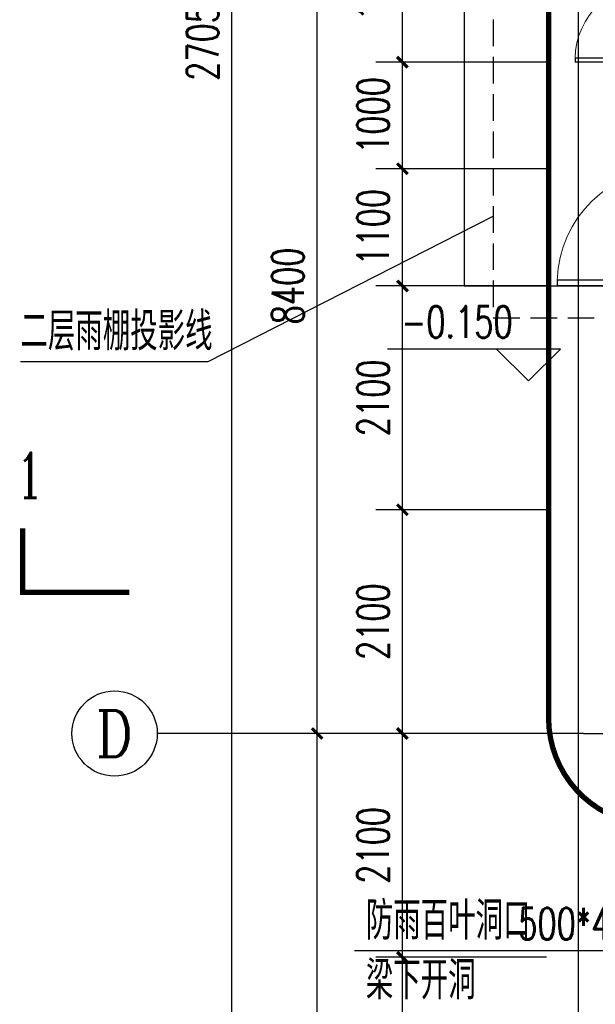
# Model space of a CAD drawing. Extents: x 797781 to 1255204, y 21234 to 1024248.
# Tile 122 of 256: x 890218 to 895617, y 185338 to 194578. Entities that reach past the tile are written whole.
import ezdxf
from ezdxf.enums import TextEntityAlignment as Align

# ---------------------------------------------------------------- set-up
doc = ezdxf.new("R2010")
doc.units = 0
doc.header["$LTSCALE"] = 1000
doc.header["$MEASUREMENT"] = 0
doc.linetypes.add('230303生产综合楼-平面图_t8$0$DOTE', pattern=[2.42, 2, -0.2, 0.02, -0.2])
doc.linetypes.add('DASH', pattern=[0.35, 0.25, -0.1])
for name, color, linetype in [('230303生产综合楼-平面图_t8$0$AXIS', 3, 'Continuous'), ('230303生产综合楼-平面图_t8$0$AXIS_TEXT', 7, 'Continuous'), ('230303生产综合楼-平面图_t8$0$DIM_ELEV', 3, 'Continuous'), ('230303生产综合楼-平面图_t8$0$DIM_LEAD', 3, 'Continuous'), ('230303生产综合楼-平面图_t8$0$DIM_SYMB', 3, 'Continuous'), ('230303生产综合楼-平面图_t8$0$DOOR_FIRE', 4, 'Continuous'), ('230303生产综合楼-平面图_t8$0$DOTE', 1, '230303生产综合楼-平面图_t8$0$DOTE'), ('230303生产综合楼-平面图_t8$0$PUB_TEXT', 7, 'Continuous'), ('230303生产综合楼-平面图_t8$0$STAIR', 2, 'Continuous'), ('230303生产综合楼-平面图_t8$0$WINDOW', 4, 'Continuous'), ('AXIS_TEXT', 7, 'Continuous'), ('PUB_HATCH', 8, 'Continuous')]:
    doc.layers.add(name, color=color, linetype=linetype)
doc.styles.add('230303生产综合楼-平面图_t8$0$_TCH_AXIS', font='COMPLEX', dxfattribs={"bigfont": 'GBCBIG'})
doc.styles.add('230303生产综合楼-平面图_t8$0$_TCH_DIM', font='SIMPLEX', dxfattribs={"bigfont": 'GBCBIG'})
doc.styles.add('230303生产综合楼-平面图_T8$0$_TCH_DIM_T3', font='SIMPLEX', dxfattribs={"width": 0.705882, "bigfont": 'GBCBIG'})
doc.styles.add('230303生产综合楼-平面图_t8$0$_TCH_LABEL', font='COMPLEX', dxfattribs={"bigfont": 'GBCBIG'})
doc.styles.add('COMPLEX', font='COMPLEX')
doc.dimstyles.new('230303生产综合楼-平面图_T8$0$_TCH_ARCH&&100', dxfattribs={"dimtxt": 297.5, "dimasz": 100, "dimexe": 250, "dimexo": 300, "dimgap": 126.25, "dimtad": 1, "dimdec": 0, "dimzin": 0, "dimdsep": 46, "dimtxsty": '230303生产综合楼-平面图_T8$0$_TCH_DIM_T3', "dimblk": '230303生产综合楼-平面图_t8$0$_ArchTick', "dimcen": 0.09, "dimclrt": 7, "dimazin": 2, "dimtfac": 1, "dimtdec": 0, "dimtix": 1, "dimtmove": 2, "dimatfit": 3, "dimfxl": 1, "dimtolj": 1, "dimtzin": 0, "dimarcsym": 0})

# ---------------------------------------------------------------- blocks, each defined once
blk = doc.blocks.new('230303生产综合楼-平面图_t8$0$2FND')
at = {"layer": '230303生产综合楼-平面图_t8$0$DIM_LEAD'}
blk.add_line((556732.5, -8608.9), (554366.3, -8608.9), dxfattribs=at)
at = {"layer": '230303生产综合楼-平面图_t8$0$PUB_TEXT', "style": '230303生产综合楼-平面图_t8$0$_TCH_DIM'}
for s, p in [('防雨百叶洞口', (554471.3, -8503.9)), ('梁下开洞', (554471.3, -9063.9))]:
    blk.add_text(s, height=357.45, dxfattribs=at).set_placement(p)
at = {"layer": '230303生产综合楼-平面图_t8$0$PUB_TEXT', "style": '230303生产综合楼-平面图_t8$0$_TCH_DIM', "width": 0.705882}
blk.add_text('500*400', height=297.5, dxfattribs=at).set_placement((555901, -8503.9))
blk = doc.blocks.new('230303生产综合楼-平面图_t8$0$_ArchTick')
at = {"color": 0, "linetype": 'ByBlock', "const_width": 0.3}
blk.add_lwpolyline([(-0.5, -0.5), (0.5, 0.5)], dxfattribs=at)
blk = doc.blocks.new('*D1386')
at = {"layer": '230303生产综合楼-平面图_t8$0$AXIS', "color": 0, "lineweight": -2, "transparency": 16777216}
for p, q in [((895158, 185779.2), (893558, 185779.2)), ((893808, 183679.2), (893808, 185779.2)), ((895158, 183679.2), (893558, 183679.2))]:
    blk.add_line(p, q, dxfattribs=at)
at = {"layer": 'Defpoints', "color": 0, "transparency": 16777216}
for p in [(893808, 185779.2), (895458, 185779.2), (895458, 183679.2)]:
    blk.add_point(p, dxfattribs=at)
at = {"layer": '230303生产综合楼-平面图_t8$0$AXIS', "color": 0, "lineweight": -2, "transparency": 16777216, "xscale": 100, "yscale": 100, "zscale": 100}
for p, rotation in [((893808, 185779.2), 90), ((893808, 183679.2), 270)]:
    blk.add_blockref('230303生产综合楼-平面图_t8$0$_ArchTick', p, dxfattribs=dict(at, rotation=rotation))
at = {"layer": '230303生产综合楼-平面图_t8$0$AXIS', "color": 7, "transparency": 16777216, "insert": (893533, 184729.2), "char_height": 297.5, "attachment_point": 5, "rotation": 90, "style": '230303生产综合楼-平面图_T8$0$_TCH_DIM_T3'}
blk.add_mtext('\\A1;2100', dxfattribs=at)
blk = doc.blocks.new('*D1387')
at = {"layer": '230303生产综合楼-平面图_t8$0$AXIS', "color": 0, "lineweight": -2, "transparency": 16777216}
for p, q in [((895158, 187879.2), (893558, 187879.2)), ((893808, 185779.2), (893808, 187879.2)), ((895158, 185779.2), (893558, 185779.2))]:
    blk.add_line(p, q, dxfattribs=at)
at = {"layer": 'Defpoints', "color": 0, "transparency": 16777216}
for p in [(893808, 187879.2), (895458, 187879.2), (895458, 185779.2)]:
    blk.add_point(p, dxfattribs=at)
at = {"layer": '230303生产综合楼-平面图_t8$0$AXIS', "color": 0, "lineweight": -2, "transparency": 16777216, "xscale": 100, "yscale": 100, "zscale": 100}
for p, rotation in [((893808, 187879.2), 90), ((893808, 185779.2), 270)]:
    blk.add_blockref('230303生产综合楼-平面图_t8$0$_ArchTick', p, dxfattribs=dict(at, rotation=rotation))
at = {"layer": '230303生产综合楼-平面图_t8$0$AXIS', "color": 7, "transparency": 16777216, "insert": (893533, 186829.2), "char_height": 297.5, "attachment_point": 5, "rotation": 90, "style": '230303生产综合楼-平面图_T8$0$_TCH_DIM_T3'}
blk.add_mtext('\\A1;2100', dxfattribs=at)
blk = doc.blocks.new('*D1388')
at = {"layer": '230303生产综合楼-平面图_t8$0$AXIS', "color": 0, "lineweight": -2, "transparency": 16777216}
for p, q in [((895158, 189979.2), (893558, 189979.2)), ((893808, 187879.2), (893808, 189979.2)), ((895158, 187879.2), (893558, 187879.2))]:
    blk.add_line(p, q, dxfattribs=at)
at = {"layer": 'Defpoints', "color": 0, "transparency": 16777216}
for p in [(893808, 189979.2), (895458, 189979.2), (895458, 187879.2)]:
    blk.add_point(p, dxfattribs=at)
at = {"layer": '230303生产综合楼-平面图_t8$0$AXIS', "color": 0, "lineweight": -2, "transparency": 16777216, "xscale": 100, "yscale": 100, "zscale": 100}
for p, rotation in [((893808, 189979.2), 90), ((893808, 187879.2), 270)]:
    blk.add_blockref('230303生产综合楼-平面图_t8$0$_ArchTick', p, dxfattribs=dict(at, rotation=rotation))
at = {"layer": '230303生产综合楼-平面图_t8$0$AXIS', "color": 7, "transparency": 16777216, "insert": (893533, 188929.2), "char_height": 297.5, "attachment_point": 5, "rotation": 90, "style": '230303生产综合楼-平面图_T8$0$_TCH_DIM_T3'}
blk.add_mtext('\\A1;2100', dxfattribs=at)
blk = doc.blocks.new('*D1389')
at = {"layer": '230303生产综合楼-平面图_t8$0$AXIS', "color": 0, "lineweight": -2, "transparency": 16777216}
for p, q in [((895158, 192079.2), (893558, 192079.2)), ((893808, 189979.2), (893808, 192079.2)), ((895158, 189979.2), (893558, 189979.2))]:
    blk.add_line(p, q, dxfattribs=at)
at = {"layer": 'Defpoints', "color": 0, "transparency": 16777216}
for p in [(893808, 192079.2), (895458, 192079.2), (895458, 189979.2)]:
    blk.add_point(p, dxfattribs=at)
at = {"layer": '230303生产综合楼-平面图_t8$0$AXIS', "color": 0, "lineweight": -2, "transparency": 16777216, "xscale": 100, "yscale": 100, "zscale": 100}
for p, rotation in [((893808, 192079.2), 90), ((893808, 189979.2), 270)]:
    blk.add_blockref('230303生产综合楼-平面图_t8$0$_ArchTick', p, dxfattribs=dict(at, rotation=rotation))
at = {"layer": '230303生产综合楼-平面图_t8$0$AXIS', "color": 7, "transparency": 16777216, "insert": (893533, 191029.2), "char_height": 297.5, "attachment_point": 5, "rotation": 90, "style": '230303生产综合楼-平面图_T8$0$_TCH_DIM_T3'}
blk.add_mtext('\\A1;2100', dxfattribs=at)
blk = doc.blocks.new('*D1390')
at = {"layer": '230303生产综合楼-平面图_t8$0$AXIS', "color": 0, "lineweight": -2, "transparency": 16777216}
for p, q in [((895158, 193179.2), (893558, 193179.2)), ((893808, 192079.2), (893808, 193179.2)), ((895158, 192079.2), (893558, 192079.2))]:
    blk.add_line(p, q, dxfattribs=at)
at = {"layer": 'Defpoints', "color": 0, "transparency": 16777216}
for p in [(893808, 193179.2), (895458, 193179.2), (895458, 192079.2)]:
    blk.add_point(p, dxfattribs=at)
at = {"layer": '230303生产综合楼-平面图_t8$0$AXIS', "color": 0, "lineweight": -2, "transparency": 16777216, "xscale": 100, "yscale": 100, "zscale": 100}
for p, rotation in [((893808, 193179.2), 90), ((893808, 192079.2), 270)]:
    blk.add_blockref('230303生产综合楼-平面图_t8$0$_ArchTick', p, dxfattribs=dict(at, rotation=rotation))
at = {"layer": '230303生产综合楼-平面图_t8$0$AXIS', "color": 7, "transparency": 16777216, "insert": (893533, 192629.2), "char_height": 297.5, "attachment_point": 5, "rotation": 90, "style": '230303生产综合楼-平面图_T8$0$_TCH_DIM_T3'}
blk.add_mtext('\\A1;1100', dxfattribs=at)
blk = doc.blocks.new('*D1391')
at = {"layer": '230303生产综合楼-平面图_t8$0$AXIS', "color": 0, "lineweight": -2, "transparency": 16777216}
for p, q in [((895158, 194179.2), (893558, 194179.2)), ((893808, 193179.2), (893808, 194179.2)), ((895158, 193179.2), (893558, 193179.2))]:
    blk.add_line(p, q, dxfattribs=at)
at = {"layer": 'Defpoints', "color": 0, "transparency": 16777216}
for p in [(893808, 194179.2), (895458, 194179.2), (895458, 193179.2)]:
    blk.add_point(p, dxfattribs=at)
at = {"layer": '230303生产综合楼-平面图_t8$0$AXIS', "color": 0, "lineweight": -2, "transparency": 16777216, "xscale": 100, "yscale": 100, "zscale": 100}
for p, rotation in [((893808, 194179.2), 90), ((893808, 193179.2), 270)]:
    blk.add_blockref('230303生产综合楼-平面图_t8$0$_ArchTick', p, dxfattribs=dict(at, rotation=rotation))
at = {"layer": '230303生产综合楼-平面图_t8$0$AXIS', "color": 7, "transparency": 16777216, "insert": (893533, 193679.2), "char_height": 297.5, "attachment_point": 5, "rotation": 90, "style": '230303生产综合楼-平面图_T8$0$_TCH_DIM_T3'}
blk.add_mtext('\\A1;1000', dxfattribs=at)
blk = doc.blocks.new('*D1392')
at = {"layer": '230303生产综合楼-平面图_t8$0$AXIS', "color": 0, "lineweight": -2, "transparency": 16777216}
for p, q in [((895158, 195679.2), (893558, 195679.2)), ((893808, 194179.2), (893808, 195679.2)), ((895158, 194179.2), (893558, 194179.2))]:
    blk.add_line(p, q, dxfattribs=at)
at = {"layer": 'Defpoints', "color": 0, "transparency": 16777216}
for p in [(893808, 195679.2), (895458, 195679.2), (895458, 194179.2)]:
    blk.add_point(p, dxfattribs=at)
at = {"layer": '230303生产综合楼-平面图_t8$0$AXIS', "color": 0, "lineweight": -2, "transparency": 16777216, "xscale": 100, "yscale": 100, "zscale": 100}
for p, rotation in [((893808, 195679.2), 90), ((893808, 194179.2), 270)]:
    blk.add_blockref('230303生产综合楼-平面图_t8$0$_ArchTick', p, dxfattribs=dict(at, rotation=rotation))
at = {"layer": '230303生产综合楼-平面图_t8$0$AXIS', "color": 7, "transparency": 16777216, "insert": (893533, 194929.2), "char_height": 297.5, "attachment_point": 5, "rotation": 90, "style": '230303生产综合楼-平面图_T8$0$_TCH_DIM_T3'}
blk.add_mtext('\\A1;1500', dxfattribs=at)
blk = doc.blocks.new('230303生产综合楼-平面图_t8$0$$DorLib2D$00000001')
for p, q in [((0.45, 0.975), (0.5, 0.975)), ((0.45, 0), (0.45, 0.975)), ((0.5, 0), (0.5, 0.975)), ((0.5, 0), (0.45, 0))]:
    blk.add_line(p, q)
at = {"lineweight": 13}
blk.add_arc((0.475, 0), 0.975, 91.46928, 180, dxfattribs=at)
blk = doc.blocks.new('230303生产综合楼-平面图_t8$0$$DorLib2D$00000002')
for p, q in [((-0.5, 0), (-0.5, 0.4875)), ((-0.475, 0.4875), (-0.5, 0.4875)), ((-0.475, 0), (-0.475, 0.4875)), ((0.475, 0), (0.475, 0.4875)), ((0.475, 0.4875), (0.5, 0.4875)), ((0.5, 0), (0.5, 0.4875)), ((-0.5, 0), (-0.475, 0)), ((0.5, 0), (0.475, 0))]:
    blk.add_line(p, q)
at = {"lineweight": 13}
for centre, start, end in [((-0.4875, 0), 0, 88.53072), ((0.4875, 0), 91.46928, 180)]:
    blk.add_arc(centre, 0.4875, start, end, dxfattribs=at)
blk = doc.blocks.new('*D1536')
at = {"layer": '230303生产综合楼-平面图_t8$0$AXIS', "color": 0, "lineweight": -2, "transparency": 16777216}
for p, q in [((895208, 187879.2), (892758, 187879.2)), ((893008, 181579.2), (893008, 187879.2)), ((895208, 181579.2), (892758, 181579.2))]:
    blk.add_line(p, q, dxfattribs=at)
at = {"layer": 'Defpoints', "color": 0, "transparency": 16777216}
for p in [(893008, 187879.2), (895508, 187879.2), (895508, 181579.2)]:
    blk.add_point(p, dxfattribs=at)
at = {"layer": '230303生产综合楼-平面图_t8$0$AXIS', "color": 0, "lineweight": -2, "transparency": 16777216, "xscale": 100, "yscale": 100, "zscale": 100}
for p, rotation in [((893008, 187879.2), 90), ((893008, 181579.2), 270)]:
    blk.add_blockref('230303生产综合楼-平面图_t8$0$_ArchTick', p, dxfattribs=dict(at, rotation=rotation))
at = {"layer": '230303生产综合楼-平面图_t8$0$AXIS', "color": 7, "transparency": 16777216, "insert": (892733, 184729.2), "char_height": 297.5, "attachment_point": 5, "rotation": 90, "style": '230303生产综合楼-平面图_T8$0$_TCH_DIM_T3'}
blk.add_mtext('\\A1;6300', dxfattribs=at)
blk = doc.blocks.new('*D1537')
at = {"layer": '230303生产综合楼-平面图_t8$0$AXIS', "color": 0, "lineweight": -2, "transparency": 16777216}
for p, q in [((895208, 196279.2), (892758, 196279.2)), ((893008, 187879.2), (893008, 196279.2)), ((895208, 187879.2), (892758, 187879.2))]:
    blk.add_line(p, q, dxfattribs=at)
at = {"layer": 'Defpoints', "color": 0, "transparency": 16777216}
for p in [(893008, 196279.2), (895508, 196279.2), (895508, 187879.2)]:
    blk.add_point(p, dxfattribs=at)
at = {"layer": '230303生产综合楼-平面图_t8$0$AXIS', "color": 0, "lineweight": -2, "transparency": 16777216, "xscale": 100, "yscale": 100, "zscale": 100}
for p, rotation in [((893008, 196279.2), 90), ((893008, 187879.2), 270)]:
    blk.add_blockref('230303生产综合楼-平面图_t8$0$_ArchTick', p, dxfattribs=dict(at, rotation=rotation))
at = {"layer": '230303生产综合楼-平面图_t8$0$AXIS', "color": 7, "transparency": 16777216, "insert": (892733, 192079.2), "char_height": 297.5, "attachment_point": 5, "rotation": 90, "style": '230303生产综合楼-平面图_T8$0$_TCH_DIM_T3'}
blk.add_mtext('\\A1;8400', dxfattribs=at)
blk = doc.blocks.new('*D1540')
at = {"layer": '230303生产综合楼-平面图_t8$0$AXIS', "color": 0, "lineweight": -2, "transparency": 16777216}
for p, q in [((895208, 207979.2), (891958, 207979.2)), ((892208, 180929.2), (892208, 207979.2)), ((895208, 180929.2), (891958, 180929.2))]:
    blk.add_line(p, q, dxfattribs=at)
at = {"layer": 'Defpoints', "color": 0, "transparency": 16777216}
for p in [(892208, 207979.2), (895508, 207979.2), (895508, 180929.2)]:
    blk.add_point(p, dxfattribs=at)
at = {"layer": '230303生产综合楼-平面图_t8$0$AXIS', "color": 0, "lineweight": -2, "transparency": 16777216, "xscale": 100, "yscale": 100, "zscale": 100}
for p, rotation in [((892208, 207979.2), 90), ((892208, 180929.2), 270)]:
    blk.add_blockref('230303生产综合楼-平面图_t8$0$_ArchTick', p, dxfattribs=dict(at, rotation=rotation))
at = {"layer": '230303生产综合楼-平面图_t8$0$AXIS', "color": 7, "transparency": 16777216, "insert": (891933, 194454.2), "char_height": 297.5, "attachment_point": 5, "rotation": 90, "style": '230303生产综合楼-平面图_T8$0$_TCH_DIM_T3'}
blk.add_mtext('\\A1;27050', dxfattribs=at)
blk = doc.blocks.new('_AXISO')
blk.add_circle((0, 0), 0.5)
at = {"layer": 'AXIS_TEXT', "style": 'COMPLEX', "width": 1.041667}
blk.add_attdef('A', text='', height=0.56, dxfattribs=at).set_placement((-0.25, -0.28), (0.25, -0.28), align=Align.FIT)

msp = doc.modelspace()

# ---------------------------------------------------------------- linework, layer by layer
at = {"color": 6, "const_width": 50}
msp.add_lwpolyline([(895179.2, 188022.8, 0.414214), (896179.2, 187022.8), (902679.2, 187022.8, 0.414214), (903679.2, 188022.8), (903679.2, 196022.8, 0.414214), (902679.2, 197022.8), (896179.2, 197022.8, 0.414214), (895179.2, 196022.8)], format="xyb", close=True, dxfattribs=at)
msp.add_lwpolyline([(896158, 195679.2), (894388, 195679.2), (894388, 192079.2), (896158, 192079.2)], close=True)
at = {"layer": '230303生产综合楼-平面图_t8$0$AXIS'}
msp.add_line((895508, 187879.2), (891508, 187879.2), dxfattribs=at)
msp.add_line((895508, 187879.2), (891508, 187879.2), dxfattribs=at)
at = {"layer": '230303生产综合楼-平面图_t8$0$DIM_ELEV'}
for p, q in [((895289.2, 191487.5), (893669.2, 191487.5)), ((894989.2, 191187.5), (894689.2, 191487.5)), ((894989.2, 191187.5), (895289.2, 191487.5))]:
    msp.add_line(p, q, dxfattribs=at)
at = {"layer": '230303生产综合楼-平面图_t8$0$DIM_SYMB'}
msp.add_lwpolyline([(890225.5, 191369.7), (891987.4, 191369.7), (894658, 192733.8)], dxfattribs=at)
at = {"layer": '230303生产综合楼-平面图_t8$0$DIM_SYMB', "const_width": 50}
msp.add_lwpolyline([(890246.3, 189803.6), (890246.3, 189203.6), (891246.3, 189203.6)], dxfattribs=at)
at = {"layer": '230303生产综合楼-平面图_t8$0$DOTE'}
msp.add_line((895508, 187879.2), (989908, 187879.2), dxfattribs=at)
at = {"layer": '230303生产综合楼-平面图_t8$0$STAIR', "linetype": 'DASH'}
msp.add_lwpolyline([(895858, 195979.2), (894658, 195979.2), (894658, 191779.2), (895858, 191779.2)], dxfattribs=at)
at = {"layer": 'PUB_HATCH'}
msp.add_lwpolyline([(895458, 208379.2), (964094.7, 208379.2), (989958, 205659.4), (989958, 177801.7), (964021.3, 180529.2), (895458, 180529.2)], close=True, dxfattribs=at)

# ---------------------------------------------------------------- block references
msp.add_blockref('230303生产综合楼-平面图_t8$0$2FND', (338993.7, 194449.5))
at = {"layer": '230303生产综合楼-平面图_t8$0$AXIS'}
ref = msp.add_blockref('_AXISO', (891108, 187879.2), dxfattribs=dict(at, xscale=800, yscale=800, zscale=800))
ref.add_attrib('A', 'D', dxfattribs={"layer": '230303生产综合楼-平面图_t8$0$AXIS_TEXT', "ltscale": 2, "height": 435.3, "style": '230303生产综合楼-平面图_t8$0$_TCH_AXIS'}).set_placement((890931.8, 187661.5), (891284.2, 187661.5), align=Align.FIT)
ref = msp.add_blockref('_AXISO', (891108, 187879.2), dxfattribs=dict(at, xscale=800, yscale=800, zscale=800))
ref.add_attrib('A', 'D', dxfattribs={"layer": '230303生产综合楼-平面图_t8$0$AXIS_TEXT', "ltscale": 2, "height": 435.3, "style": '230303生产综合楼-平面图_t8$0$_TCH_AXIS'}).set_placement((890931.8, 187661.5), (891284.2, 187661.5), align=Align.FIT)
at = {"layer": '230303生产综合楼-平面图_t8$0$DOOR_FIRE', "xscale": 1100, "yscale": -1100, "zscale": 350, "rotation": 269.9999763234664}
msp.add_blockref('230303生产综合楼-平面图_t8$0$$DorLib2D$00000001', (896333, 192629.2), dxfattribs=at)
at = {"layer": '230303生产综合楼-平面图_t8$0$WINDOW', "xscale": 1500, "yscale": -1500, "zscale": 100, "rotation": 270}
msp.add_blockref('230303生产综合楼-平面图_t8$0$$DorLib2D$00000002', (896158, 194929.2), dxfattribs=at)

# ---------------------------------------------------------------- texts
at = {"layer": '230303生产综合楼-平面图_t8$0$PUB_TEXT', "style": '230303生产综合楼-平面图_t8$0$_TCH_DIM'}
msp.add_text('二层雨棚投影线', height=357.45, dxfattribs=at).set_placement((890225.5, 191474.7))
at = {"layer": '230303生产综合楼-平面图_t8$0$PUB_TEXT', "width": 0.705882}
for s, height, style, p in [('-0.150', 297.5, '230303生产综合楼-平面图_t8$0$_TCH_DIM', (893798.2, 191592.5)), ('1', 425, '230303生产综合楼-平面图_t8$0$_TCH_LABEL', (890182, 190091.1))]:
    msp.add_text(s, height=height, dxfattribs=dict(at, style=style)).set_placement(p)

# ---------------------------------------------------------------- dimensions: what is measured, and where the dimension line sits
at = {"layer": '230303生产综合楼-平面图_t8$0$AXIS'}
for p1, p2, distance, picture, middle in [((895508, 180929.2), (895508, 207979.2), 3300, '*D1540', (891933, 194454.2)), ((895508, 187879.2), (895508, 196279.2), 2500, '*D1537', (892733, 192079.2)), ((895458, 194179.2), (895458, 195679.2), 1650, '*D1392', (893533, 194929.2)), ((895458, 193179.2), (895458, 194179.2), 1650, '*D1391', (893533, 193679.2)), ((895458, 192079.2), (895458, 193179.2), 1650, '*D1390', (893533, 192629.2)), ((895458, 189979.2), (895458, 192079.2), 1650, '*D1389', (893533, 191029.2)), ((895458, 187879.2), (895458, 189979.2), 1650, '*D1388', (893533, 188929.2)), ((895508, 181579.2), (895508, 187879.2), 2500, '*D1536', (892733, 184729.2)), ((895458, 185779.2), (895458, 187879.2), 1650, '*D1387', (893533, 186829.2)), ((895458, 183679.2), (895458, 185779.2), 1650, '*D1386', (893533, 184729.2))]:
    dim = msp.add_aligned_dim(p1=p1, p2=p2, distance=distance, dimstyle='230303生产综合楼-平面图_T8$0$_TCH_ARCH&&100', dxfattribs=at)
    dim.commit()
    dim.dimension.update_dxf_attribs({"geometry": picture, "text_midpoint": middle})

doc.saveas('drawing.dxf')
